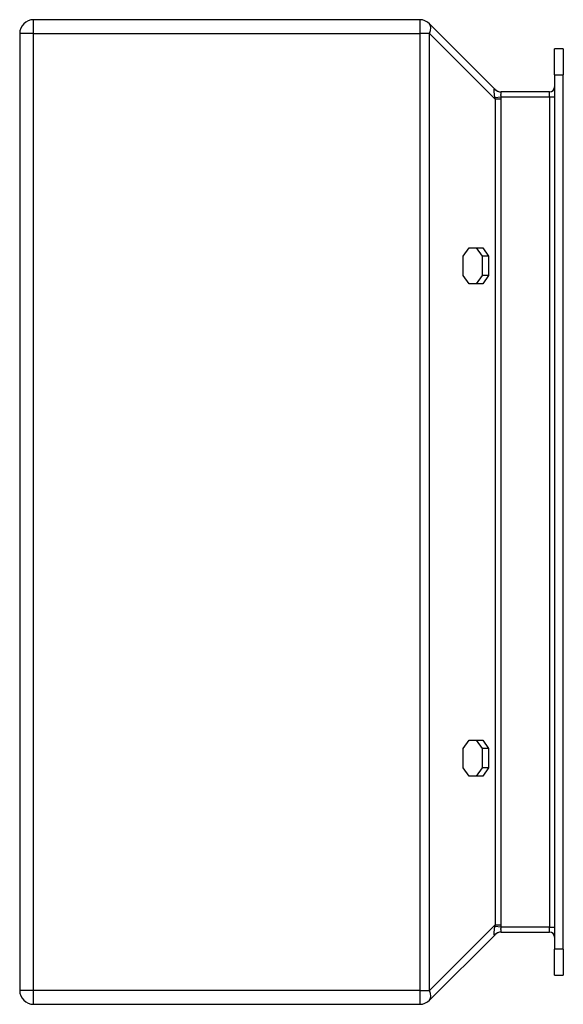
# Model space of a CAD drawing. Header units: inches. Extents: x 7.01 to 10.32, y 1.57 to 7.57.
import ezdxf

# ---------------------------------------------------------------- set-up
doc = ezdxf.new("R2010")
doc.units = ezdxf.units.IN
doc.header["$MEASUREMENT"] = 0
doc.layers.add('Visible Edges(ANSI)', color=7, linetype='Continuous', lineweight=25)
doc.layers.add('Visible Tangent Edges(ANSI)', color=7, linetype='Continuous', lineweight=25)

msp = doc.modelspace()

# ---------------------------------------------------------------- linework, layer by layer
at = {"layer": 'Visible Edges(ANSI)'}
for p, q in [((9.4425, 7.5669), (7.0894, 7.5669)), ((9.9017, 7.1425), (9.5019, 7.5423)), ((7.0054, 7.4829), (7.0054, 1.6509)), ((10.2644, 7.2315), (10.2644, 7.389)), ((10.3174, 7.389), (10.2644, 7.389)), ((10.3174, 7.389), (10.3174, 7.2315)), ((10.2644, 7.2315), (10.2644, 1.9024)), ((10.3174, 1.9024), (10.3174, 7.2315)), ((10.2334, 7.127), (9.9386, 7.127)), ((9.7077, 6.1259), (9.743, 6.1759)), ((9.7077, 6.0079), (9.7077, 6.1259)), ((9.743, 6.1759), (9.8265, 6.1759)), ((9.8244, 6.1259), (9.789, 6.1759)), ((9.8244, 6.0079), (9.8244, 6.1259)), ((9.8618, 6.1259), (9.8244, 6.1259)), ((9.8265, 6.1759), (9.8618, 6.1259)), ((9.8618, 6.1259), (9.8618, 6.0079)), ((9.743, 5.9579), (9.7077, 6.0079)), ((9.789, 5.9579), (9.8244, 6.0079)), ((9.8618, 6.0079), (9.8244, 6.0079)), ((9.8618, 6.0079), (9.8265, 5.9579)), ((9.8265, 5.9579), (9.743, 5.9579)), ((9.7077, 3.1259), (9.743, 3.1759)), ((9.7077, 3.0079), (9.7077, 3.1259)), ((9.743, 3.1759), (9.8265, 3.1759)), ((9.8244, 3.1259), (9.789, 3.1759)), ((9.8244, 3.0079), (9.8244, 3.1259)), ((9.8618, 3.1259), (9.8244, 3.1259)), ((9.8265, 3.1759), (9.8618, 3.1259)), ((9.8618, 3.1259), (9.8618, 3.0079)), ((9.743, 2.9579), (9.7077, 3.0079)), ((9.789, 2.9579), (9.8244, 3.0079)), ((9.8618, 3.0079), (9.8244, 3.0079)), ((9.8618, 3.0079), (9.8265, 2.9579)), ((9.8265, 2.9579), (9.743, 2.9579)), ((9.5019, 1.5915), (9.9017, 1.9913)), ((9.9386, 2.0069), (10.2334, 2.0069)), ((10.2644, 1.7449), (10.2644, 1.9024)), ((10.3174, 1.9024), (10.3174, 1.7449)), ((10.2644, 1.7449), (10.3174, 1.7449)), ((7.0894, 1.5669), (9.4425, 1.5669))]:
    msp.add_line(p, q, dxfattribs=at)
for centre, radius, start, end in [((7.0894, 7.4829), 0.084, 90, 180), ((9.4425, 7.4829), 0.084, 45, 90), ((9.9392, 7.18), 0.053, 225, 270), ((10.2334, 7.158), 0.031, 270, 0), ((9.9392, 1.9539), 0.053, 90, 135), ((10.2334, 1.9759), 0.031, 0, 90), ((7.0894, 1.6509), 0.084, 180, 270), ((9.4425, 1.6509), 0.084, 270, 315)]:
    msp.add_arc(centre, radius, start, end, dxfattribs=at)
at = {"layer": 'Visible Tangent Edges(ANSI)'}
for p, q in [((7.0894, 7.4829), (7.0894, 7.5669)), ((9.4425, 7.5669), (9.4425, 7.4829)), ((7.0894, 7.4829), (7.0054, 7.4829)), ((7.0894, 7.4829), (9.4425, 7.4829)), ((7.0894, 1.6509), (7.0894, 7.4829)), ((9.5019, 7.4829), (9.4425, 7.4829)), ((9.4425, 7.4829), (9.4425, 1.6509)), ((9.5019, 7.4829), (9.9017, 7.0831)), ((9.5019, 1.6509), (9.5019, 7.4829)), ((10.2644, 7.2315), (10.3174, 7.2315)), ((9.8997, 7.0927), (9.9386, 7.096)), ((9.9392, 7.0831), (9.9017, 7.0831)), ((9.9017, 7.0831), (9.9017, 2.0507)), ((9.9386, 7.096), (10.2334, 7.096)), ((9.9392, 2.0507), (9.9392, 7.0831)), ((10.2334, 7.096), (10.2334, 7.127)), ((10.2334, 7.096), (10.2644, 7.096)), ((10.2334, 7.096), (10.2334, 2.0379)), ((9.9017, 2.0507), (9.5019, 1.6509)), ((9.9386, 2.0379), (9.8996, 2.0411)), ((9.9017, 2.0507), (9.9392, 2.0507)), ((10.2334, 2.0379), (9.9386, 2.0379)), ((10.2334, 2.0379), (10.2644, 2.0379)), ((10.2334, 2.0069), (10.2334, 2.0379)), ((10.3174, 1.9024), (10.2644, 1.9024)), ((7.0894, 1.6509), (7.0054, 1.6509)), ((7.0894, 1.5669), (7.0894, 1.6509)), ((9.4425, 1.6509), (7.0894, 1.6509)), ((9.4425, 1.6509), (9.4425, 1.5669)), ((9.4425, 1.6509), (9.5019, 1.6509))]:
    msp.add_line(p, q, dxfattribs=at)
at = {"layer": 'Visible Tangent Edges(ANSI)', "flags": 128}
for points in [[(9.8996, 7.1443), (9.8987, 7.1449), (9.8978, 7.1452), (9.8971, 7.1453), (9.8965, 7.1451), (9.896, 7.1446), (9.8956, 7.1438), (9.8953, 7.1427), (9.895, 7.1414), (9.8948, 7.1399), (9.8947, 7.1381), (9.8946, 7.136), (9.8946, 7.1338), (9.8946, 7.1313), (9.8947, 7.1286), (9.8948, 7.1257), (9.895, 7.1226), (9.8953, 7.1193), (9.8956, 7.1159), (9.896, 7.1123), (9.8965, 7.1086), (9.8971, 7.1048), (9.8978, 7.1009), (9.8987, 7.0968), (9.8996, 7.0928)], [(9.9017, 7.1425), (9.9016, 7.1426), (9.9016, 7.1427), (9.9015, 7.1427), (9.9014, 7.1428), (9.9014, 7.1429), (9.9013, 7.1429), (9.9012, 7.143), (9.9011, 7.1431), (9.901, 7.1432), (9.901, 7.1432), (9.9009, 7.1433), (9.9008, 7.1434), (9.9007, 7.1434), (9.9006, 7.1435), (9.9005, 7.1436), (9.9004, 7.1437), (9.9003, 7.1437), (9.9002, 7.1438), (9.9001, 7.1439), (9.9, 7.144), (9.8999, 7.144), (9.8999, 7.1441), (9.8998, 7.1442), (9.8996, 7.1443)], [(9.8996, 7.0928), (9.8998, 7.0923), (9.8999, 7.0919), (9.8999, 7.0915), (9.9, 7.0911), (9.9001, 7.0907), (9.9002, 7.0903), (9.9003, 7.0899), (9.9004, 7.0895), (9.9005, 7.0891), (9.9006, 7.0887), (9.9007, 7.0883), (9.9008, 7.0879), (9.9009, 7.0875), (9.901, 7.0871), (9.901, 7.0867), (9.9011, 7.0863), (9.9012, 7.0859), (9.9013, 7.0855), (9.9014, 7.0851), (9.9014, 7.0847), (9.9015, 7.0843), (9.9016, 7.0839), (9.9016, 7.0835), (9.9017, 7.0831)], [(9.9386, 7.096), (9.9383, 7.098), (9.938, 7.1), (9.9378, 7.102), (9.9377, 7.104), (9.9377, 7.106), (9.9377, 7.1079), (9.9377, 7.1097), (9.9377, 7.1115), (9.9378, 7.1132), (9.9378, 7.1149), (9.9378, 7.1164), (9.9378, 7.1179), (9.9378, 7.1193), (9.9378, 7.1206), (9.9378, 7.1218), (9.9377, 7.1229), (9.9377, 7.1238), (9.9377, 7.1246), (9.9377, 7.1254), (9.9377, 7.1259), (9.9378, 7.1264), (9.938, 7.1267), (9.9383, 7.1269), (9.9386, 7.127)], [(9.9392, 7.0831), (9.9392, 7.0837), (9.9392, 7.0842), (9.9392, 7.0847), (9.9392, 7.0853), (9.9392, 7.0858), (9.9392, 7.0863), (9.9391, 7.0869), (9.9391, 7.0874), (9.9391, 7.088), (9.9391, 7.0885), (9.9391, 7.089), (9.9391, 7.0896), (9.939, 7.0901), (9.939, 7.0906), (9.939, 7.0912), (9.9389, 7.0917), (9.9389, 7.0923), (9.9389, 7.0928), (9.9388, 7.0933), (9.9388, 7.0939), (9.9388, 7.0944), (9.9387, 7.0949), (9.9387, 7.0955), (9.9386, 7.096)], [(9.8996, 2.0411), (9.8987, 2.037), (9.8978, 2.033), (9.8971, 2.0291), (9.8965, 2.0252), (9.896, 2.0215), (9.8956, 2.018), (9.8953, 2.0145), (9.895, 2.0113), (9.8948, 2.0082), (9.8947, 2.0053), (9.8946, 2.0026), (9.8946, 2.0001), (9.8946, 1.9978), (9.8947, 1.9958), (9.8948, 1.994), (9.895, 1.9924), (9.8953, 1.9911), (9.8956, 1.9901), (9.896, 1.9893), (9.8965, 1.9888), (9.8971, 1.9886), (9.8978, 1.9886), (9.8987, 1.989), (9.8996, 1.9896)], [(9.9017, 2.0507), (9.9016, 2.0503), (9.9016, 2.0499), (9.9015, 2.0495), (9.9014, 2.0491), (9.9014, 2.0487), (9.9013, 2.0483), (9.9012, 2.0479), (9.9011, 2.0475), (9.901, 2.0471), (9.901, 2.0467), (9.9009, 2.0463), (9.9008, 2.0459), (9.9007, 2.0455), (9.9006, 2.0451), (9.9005, 2.0447), (9.9004, 2.0443), (9.9003, 2.0439), (9.9002, 2.0435), (9.9001, 2.0431), (9.9, 2.0427), (9.8999, 2.0423), (9.8999, 2.0419), (9.8998, 2.0415), (9.8996, 2.0411)], [(9.9386, 2.0379), (9.9387, 2.0384), (9.9387, 2.0389), (9.9388, 2.0395), (9.9388, 2.04), (9.9388, 2.0405), (9.9389, 2.0411), (9.9389, 2.0416), (9.9389, 2.0421), (9.939, 2.0427), (9.939, 2.0432), (9.939, 2.0438), (9.9391, 2.0443), (9.9391, 2.0448), (9.9391, 2.0454), (9.9391, 2.0459), (9.9391, 2.0464), (9.9391, 2.047), (9.9392, 2.0475), (9.9392, 2.048), (9.9392, 2.0486), (9.9392, 2.0491), (9.9392, 2.0497), (9.9392, 2.0502), (9.9392, 2.0507)], [(9.8996, 1.9896), (9.8998, 1.9897), (9.8999, 1.9898), (9.8999, 1.9898), (9.9, 1.9899), (9.9001, 1.99), (9.9002, 1.99), (9.9003, 1.9901), (9.9004, 1.9902), (9.9005, 1.9903), (9.9006, 1.9903), (9.9007, 1.9904), (9.9008, 1.9905), (9.9009, 1.9906), (9.901, 1.9906), (9.901, 1.9907), (9.9011, 1.9908), (9.9012, 1.9908), (9.9013, 1.9909), (9.9014, 1.991), (9.9014, 1.9911), (9.9015, 1.9911), (9.9016, 1.9912), (9.9016, 1.9913), (9.9017, 1.9913)], [(9.9386, 2.0069), (9.9383, 2.0069), (9.938, 2.0071), (9.9378, 2.0075), (9.9377, 2.0079), (9.9377, 2.0085), (9.9377, 2.0092), (9.9377, 2.01), (9.9377, 2.011), (9.9378, 2.0121), (9.9378, 2.0133), (9.9378, 2.0145), (9.9378, 2.0159), (9.9378, 2.0174), (9.9378, 2.019), (9.9378, 2.0206), (9.9377, 2.0224), (9.9377, 2.0241), (9.9377, 2.026), (9.9377, 2.0279), (9.9377, 2.0298), (9.9378, 2.0318), (9.938, 2.0338), (9.9383, 2.0358), (9.9386, 2.0379)]]:
    msp.add_lwpolyline(points, dxfattribs=at)
at = {"layer": 'Visible Tangent Edges(ANSI)'}
for centre, major_axis, ratio, start_param, end_param in [((9.4425, 7.4829), (0.0594, 0.0594), 0.57735, 5.235988, 6.283185), ((9.9386, 7.18), (0, -0.053), 0.996546, 5.452613, 6.283185), ((9.9386, 1.9539), (0, 0.053), 0.996546, 0, 0.830573), ((9.4425, 1.6509), (0.0594, -0.0594), 0.57735, 0, 1.047198)]:
    msp.add_ellipse(centre, major_axis=major_axis, ratio=ratio, start_param=start_param, end_param=end_param, dxfattribs=at)

doc.saveas('drawing.dxf')
